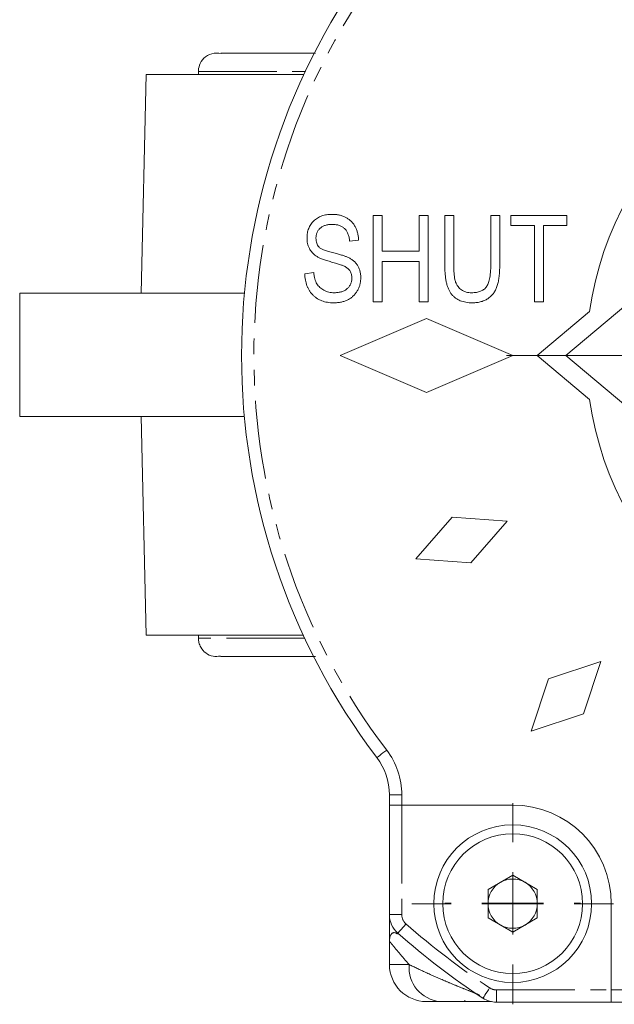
# Model space of a CAD drawing. Header units: millimetres. Extents: x 16 to 524, y -45 to 488.
# Tile 1 of 8: x 31 to 79, y -45 to 35. Entities that reach past the tile are written whole.
import ezdxf

# ---------------------------------------------------------------- set-up
doc = ezdxf.new("R2010")
doc.units = ezdxf.units.MM
doc.linetypes.add('PHANTOM', pattern=[12.7, 6.35, -1.27, 1.27, -1.27, 1.27, -1.27])

# ---------------------------------------------------------------- blocks, each defined once
blk = doc.blocks.new('SW_CENTERMARKSYMBOL_5')
at = {"color": 0, "linetype": 'Continuous', "lineweight": 0}
for p, q in [((0, 5), (0, 32.5)), ((0, 0), (0, 2.5)), ((-5, 0), (-32.5, 0)), ((0, 0), (-2.5, 0)), ((0, 0), (0, -2.5)), ((0, 0), (2.5, 0)), ((5, 0), (32.5, 0)), ((0, -5), (0, -32.5))]:
    blk.add_line(p, q, dxfattribs=at)
blk = doc.blocks.new('SW_CENTERMARKSYMBOL_8')
at = {"color": 0, "linetype": 'Continuous', "lineweight": 0}
for p, q in [((0, 5), (0, 8.17)), ((0, 0), (0, 2.5)), ((-5, 0), (-8.17, 0)), ((0, 0), (-2.5, 0)), ((0, 0), (0, -2.5)), ((0, 0), (2.5, 0)), ((5, 0), (8.17, 0)), ((0, -5), (0, -8.17))]:
    blk.add_line(p, q, dxfattribs=at)
blk = doc.blocks.new('SW_CENTERMARKSYMBOL_18')
at = {"color": 0, "linetype": 'Continuous', "lineweight": 0}
for p, q in [((0, 5), (0, 5.5)), ((0, 0), (0, 2.5)), ((-5, 0), (-5.5, 0)), ((0, 0), (-2.5, 0)), ((0, 0), (0, -2.5)), ((0, 0), (2.5, 0)), ((5, 0), (5.5, 0)), ((0, -5), (0, -5.5))]:
    blk.add_line(p, q, dxfattribs=at)

msp = doc.modelspace()

# ---------------------------------------------------------------- linework, layer by layer
at = {"color": 7, "linetype": 'Continuous', "lineweight": 15}
for p, q in [((45.609, 30.441), (45.609, 30.191)), ((41.359, 30.191), (40.968, 12.441)), ((41.359, 30.191), (54.159, 30.191)), ((59.784, 11.754), (59.784, 18.754)), ((59.784, 18.754), (60.512, 18.754)), ((60.512, 18.754), (60.512, 15.845)), ((63.512, 15.845), (63.512, 18.754)), ((63.512, 18.754), (64.239, 18.754)), ((64.239, 18.754), (64.239, 11.754)), ((65.602, 18.754), (66.33, 18.754)), ((65.602, 14.726), (65.602, 18.754)), ((66.33, 18.754), (66.33, 14.722)), ((69.33, 18.754), (70.057, 18.754)), ((69.33, 14.722), (69.33, 18.754)), ((70.057, 18.754), (70.057, 14.726)), ((70.966, 17.936), (70.966, 18.754)), ((70.966, 18.754), (75.512, 18.754)), ((75.512, 18.754), (75.512, 17.936)), ((72.875, 17.936), (70.966, 17.936)), ((72.875, 11.754), (72.875, 17.936)), ((73.602, 17.936), (73.602, 11.754)), ((75.512, 17.936), (73.602, 17.936)), ((58.602, 16.754), (57.875, 16.663)), ((60.512, 15.845), (63.512, 15.845)), ((63.512, 15.027), (60.512, 15.027)), ((60.512, 15.027), (60.512, 11.754)), ((63.512, 11.754), (63.512, 15.027)), ((54.239, 14.027), (54.966, 14.118)), ((31.109, 12.441), (31.109, 2.441)), ((49.345, 12.441), (31.109, 12.441)), ((81.209, 12.254), (75.409, 7.387)), ((60.512, 11.754), (59.784, 11.754)), ((64.239, 11.754), (63.512, 11.754)), ((73.602, 11.754), (72.875, 11.754)), ((77.354, 10.949), (73.109, 7.387)), ((64.109, 10.387), (57.109, 7.387)), ((71.109, 7.387), (64.109, 10.387)), ((57.109, 7.387), (64.109, 4.387)), ((64.109, 4.387), (71.109, 7.387)), ((73.109, 7.387), (77.354, 3.825)), ((75.409, 7.387), (81.209, 2.521)), ((49.336, 2.441), (31.109, 2.441)), ((40.968, 2.441), (41.359, -15.309)), ((66.193, -5.739), (63.263, -9.117)), ((70.654, -6.056), (66.193, -5.739)), ((67.724, -9.434), (70.654, -6.056)), ((63.263, -9.117), (67.724, -9.434)), ((54.11, -15.309), (41.359, -15.309)), ((45.609, -15.309), (45.609, -15.559)), ((78.269, -17.452), (74.026, -18.866)), ((76.855, -21.695), (78.269, -17.452)), ((74.026, -18.866), (72.612, -23.109)), ((72.612, -23.109), (76.855, -21.695)), ((61.109, -29.113), (61.109, -28.278)), ((61.109, -38.003), (61.109, -29.113)), ((61.109, -29.113), (62.109, -29.113)), ((71.109, -29.113), (62.109, -29.113)), ((69.109, -35.958), (71.109, -34.803)), ((71.109, -34.803), (73.109, -35.958)), ((69.109, -38.267), (69.109, -35.958)), ((73.109, -35.958), (73.109, -38.267)), ((79.109, -44.113), (79.109, -37.113)), ((71.109, -39.422), (69.109, -38.267)), ((73.109, -38.267), (71.109, -39.422)), ((61.109, -40.154), (61.109, -42.059)), ((79.109, -44.113), (79.109, -45.113)), ((65.203, -45.059), (64.109, -45.059)), ((67.209, -44.983), (67.285, -45.059)), ((79.109, -45.113), (69.792, -45.113)), ((127.109, -45.113), (79.109, -45.113))]:
    msp.add_line(p, q, dxfattribs=at)
at = {"color": 8, "linetype": 'PHANTOM', "lineweight": 0}
for p, q in [((45.609, 30.441), (54.277, 30.441)), ((54.227, -15.559), (45.609, -15.559)), ((62.109, -28.278), (61.109, -28.278)), ((62.109, -28.278), (62.109, -29.113)), ((62.109, -29.113), (62.109, -38.003)), ((61.109, -38.003), (62.109, -38.003)), ((61.109, -42.059), (62.708, -42.059)), ((69.792, -44.113), (69.792, -45.113)), ((69.792, -44.113), (79.109, -44.113)), ((79.109, -44.113), (127.109, -44.113))]:
    msp.add_line(p, q, dxfattribs=at)
at = {"color": 8, "linetype": 'PHANTOM', "lineweight": 0, "flags": 128}
for points in [[(60.888, -24.651), (60.733, -24.769), (60.583, -24.882), (60.446, -24.987), (60.325, -25.078), (60.226, -25.153), (60.152, -25.209), (60.107, -25.244), (60.092, -25.255)], [(62.447, -38.753), (62.318, -38.899), (62.194, -39.04), (62.08, -39.17), (61.98, -39.283), (61.898, -39.377), (61.837, -39.446), (61.799, -39.489), (61.786, -39.503)], [(68.69, -44.782), (68.701, -44.766), (68.732, -44.719), (68.783, -44.641), (68.852, -44.538), (68.935, -44.411), (69.03, -44.267), (69.134, -44.11), (69.241, -43.947)]]:
    msp.add_lwpolyline(points, dxfattribs=at)
at = {"color": 7, "linetype": 'Continuous', "lineweight": 15}
for radius in [6.4, 5.67]:
    msp.add_circle((71.109, -37.113), radius, dxfattribs=at)
for centre, radius, start, end in [((103.109, 7.387), 54, 142.80761, 217.19239), ((103.109, 7.387), 26, 187.87455, 172.12545), ((56.109, -28.278), 5, 0, 37.19239), ((71.109, -37.113), 8, 0, 90), ((71.109, -37.113), 2, 60, 120), ((71.109, -37.113), 2, 120, 180), ((71.109, -37.113), 2, 0, 60), ((71.109, -37.113), 2, 180, 240), ((71.109, -37.113), 2, 300, 0), ((63.109, -38.003), 2, 180, 228.61183), ((71.109, -37.113), 2, 240, 300), ((103.109, 7.387), 62.5, 228.61183, 236.58573), ((64.109, -42.059), 3, 180, 270), ((69.792, -43.113), 2, 236.58573, 270)]:
    msp.add_arc(centre, radius, start, end, dxfattribs=at)
at = {"color": 8, "linetype": 'PHANTOM', "lineweight": 0}
for centre, radius, start, end in [((103.109, 7.387), 53, 142.80761, 217.19239), ((56.109, -28.278), 6, 0, 37.19239), ((63.109, -38.003), 1, 180, 228.61183), ((103.109, 7.387), 61.5, 228.61183, 236.58573), ((65.481, -42.291), 2.783, 175.23162, 264.26342), ((69.792, -43.113), 1, 236.58573, 270)]:
    msp.add_arc(centre, radius, start, end, dxfattribs=at)
at = {"color": 7, "linetype": 'Continuous', "lineweight": 15}
for points, knots in [([(45.609, 30.441), (45.609, 30.597), (45.633, 30.775), (45.77, 31.147), (45.886, 31.342), (46.226, 31.677), (46.452, 31.814), (46.951, 31.955), (47.22, 31.957), (47.46, 31.899)], [0, 0, 0, 0, 0.25, 0.25, 0.5, 0.5, 0.75, 0.75, 1, 1, 1, 1]), ([(55.117, 31.941), (54.545, 31.941), (53.529, 31.941), (52.363, 31.941), (51.386, 31.941), (50.527, 31.941), (49.671, 31.941), (48.809, 31.94), (48.012, 31.938), (47.463, 31.932), (47.442, 31.921), (47.432, 31.916)], [0, 0, 0, 0, 0.1111359, 0.1973779, 0.2806646, 0.3610666, 0.4430231, 0.5542206, 0.6954131, 0.8606154, 1, 1, 1, 1]), ([(54.421, 16.928), (54.422, 16.996), (54.425, 17.132), (54.452, 17.329), (54.493, 17.518), (54.555, 17.696), (54.632, 17.865), (54.728, 18.023), (54.84, 18.173), (54.969, 18.311), (55.111, 18.437), (55.268, 18.546), (55.436, 18.638), (55.616, 18.716), (55.808, 18.774), (56.013, 18.814), (56.228, 18.841), (56.376, 18.844), (56.452, 18.845)], [0, 0, 0, 0, 0.065534, 0.128827, 0.189955, 0.249648, 0.308248, 0.366796, 0.425501, 0.485892, 0.546682, 0.606687, 0.667522, 0.729426, 0.793138, 0.859027, 0.927697, 1, 1, 1, 1]), ([(56.452, 18.845), (56.555, 18.842), (56.757, 18.837), (57.05, 18.79), (57.322, 18.71), (57.574, 18.599), (57.802, 18.459), (58.003, 18.288), (58.179, 18.092), (58.325, 17.867), (58.443, 17.62), (58.529, 17.35), (58.586, 17.059), (58.597, 16.858), (58.602, 16.754)], [0, 0, 0, 0, 0.091915, 0.17935, 0.26276, 0.343825, 0.423054, 0.500154, 0.577402, 0.656471, 0.73765, 0.820878, 0.907923, 1, 1, 1, 1]), ([(56.476, 18.027), (56.423, 18.027), (56.322, 18.026), (56.174, 18.009), (56.035, 17.986), (55.906, 17.951), (55.787, 17.908), (55.677, 17.854), (55.577, 17.791), (55.486, 17.718), (55.407, 17.637), (55.337, 17.55), (55.278, 17.458), (55.231, 17.36), (55.194, 17.255), (55.167, 17.146), (55.151, 17.03), (55.149, 16.951), (55.148, 16.911)], [0, 0, 0, 0, 0.080424, 0.155448, 0.227487, 0.294949, 0.359799, 0.42102, 0.481902, 0.540608, 0.598482, 0.655152, 0.710201, 0.765597, 0.821722, 0.879164, 0.938369, 1, 1, 1, 1]), ([(57.875, 16.663), (57.87, 16.719), (57.859, 16.829), (57.831, 16.986), (57.794, 17.132), (57.748, 17.267), (57.69, 17.39), (57.626, 17.503), (57.55, 17.604), (57.467, 17.693), (57.373, 17.772), (57.272, 17.841), (57.161, 17.899), (57.04, 17.946), (56.912, 17.983), (56.775, 18.008), (56.628, 18.024), (56.528, 18.026), (56.476, 18.027)], [0, 0, 0, 0, 0.076573, 0.149323, 0.217219, 0.282087, 0.343266, 0.402231, 0.458477, 0.514151, 0.569073, 0.624353, 0.681191, 0.739404, 0.79983, 0.862831, 0.929646, 1, 1, 1, 1]), ([(56.308, 15.004), (56.242, 15.023), (56.115, 15.059), (55.933, 15.116), (55.765, 15.172), (55.613, 15.231), (55.474, 15.288), (55.351, 15.348), (55.243, 15.407), (55.119, 15.486), (54.982, 15.596), (54.838, 15.743), (54.712, 15.906), (54.607, 16.084), (54.522, 16.276), (54.465, 16.483), (54.426, 16.701), (54.422, 16.851), (54.421, 16.928)], [0, 0, 0, 0, 0.069613, 0.134156, 0.194122, 0.24927, 0.300398, 0.34646, 0.388252, 0.425903, 0.496106, 0.565535, 0.634846, 0.704759, 0.775666, 0.847725, 0.922418, 1, 1, 1, 1]), ([(55.148, 16.911), (55.15, 16.838), (55.155, 16.701), (55.198, 16.508), (55.269, 16.338), (55.341, 16.245), (55.377, 16.2)], [0, 0, 0, 0, 0.283774, 0.539584, 0.775645, 1, 1, 1, 1]), ([(55.377, 16.2), (55.398, 16.179), (55.445, 16.132), (55.536, 16.073), (55.643, 16.011), (55.774, 15.954), (55.923, 15.895), (56.093, 15.841), (56.283, 15.785), (56.418, 15.752), (56.489, 15.734)], [0, 0, 0, 0, 0.075016, 0.16293, 0.264674, 0.38097, 0.512309, 0.658221, 0.820832, 1, 1, 1, 1]), ([(56.489, 15.734), (56.558, 15.718), (56.692, 15.685), (56.884, 15.635), (57.061, 15.588), (57.221, 15.544), (57.365, 15.498), (57.492, 15.455), (57.605, 15.417), (57.673, 15.387), (57.705, 15.374)], [0, 0, 0, 0, 0.169324, 0.325355, 0.468916, 0.600312, 0.718846, 0.824985, 0.918758, 1, 1, 1, 1]), ([(57.705, 15.374), (57.79, 15.332), (57.955, 15.253), (58.175, 15.096), (58.364, 14.918), (58.517, 14.715), (58.638, 14.491), (58.723, 14.246), (58.775, 13.98), (58.781, 13.796), (58.784, 13.702)], [0, 0, 0, 0, 0.133785, 0.259385, 0.380822, 0.499531, 0.618358, 0.739896, 0.866296, 1, 1, 1, 1]), ([(58.057, 13.68), (58.055, 13.731), (58.052, 13.829), (58.026, 13.971), (57.982, 14.104), (57.922, 14.226), (57.844, 14.339), (57.748, 14.44), (57.634, 14.529), (57.526, 14.597), (57.42, 14.647), (57.321, 14.689), (57.202, 14.734), (57.062, 14.783), (56.902, 14.833), (56.722, 14.887), (56.522, 14.946), (56.382, 14.984), (56.308, 15.004)], [0, 0, 0, 0, 0.062827, 0.122373, 0.180384, 0.236489, 0.292629, 0.350398, 0.410193, 0.473423, 0.510212, 0.55528, 0.608473, 0.669857, 0.740038, 0.817917, 0.904812, 1, 1, 1, 1]), ([(67.84, 11.663), (67.749, 11.665), (67.573, 11.668), (67.318, 11.702), (67.081, 11.753), (66.86, 11.827), (66.658, 11.923), (66.472, 12.039), (66.305, 12.177), (66.154, 12.337), (66.022, 12.526), (65.909, 12.746), (65.815, 12.998), (65.735, 13.281), (65.675, 13.597), (65.634, 13.945), (65.606, 14.324), (65.604, 14.589), (65.602, 14.726)], [0, 0, 0, 0, 0.0621711, 0.1208758, 0.1761981, 0.2290707, 0.2801445, 0.3296926, 0.3791295, 0.4286081, 0.4804132, 0.536863, 0.5981211, 0.665054, 0.7386094, 0.8185765, 0.9056472, 1, 1, 1, 1]), ([(66.33, 14.722), (66.33, 14.645), (66.332, 14.498), (66.339, 14.285), (66.35, 14.089), (66.365, 13.909), (66.386, 13.745), (66.411, 13.598), (66.441, 13.467), (66.485, 13.316), (66.558, 13.15), (66.668, 12.974), (66.803, 12.823), (66.961, 12.698), (67.141, 12.601), (67.339, 12.531), (67.556, 12.489), (67.706, 12.484), (67.784, 12.482)], [0, 0, 0, 0, 0.074505, 0.143952, 0.207916, 0.266902, 0.320566, 0.368949, 0.412615, 0.451707, 0.52237, 0.589127, 0.654338, 0.719234, 0.785079, 0.853278, 0.923972, 1, 1, 1, 1]), ([(67.784, 12.482), (67.85, 12.483), (67.977, 12.485), (68.16, 12.507), (68.329, 12.542), (68.484, 12.593), (68.626, 12.657), (68.755, 12.735), (68.867, 12.83), (68.968, 12.939), (69.055, 13.071), (69.13, 13.226), (69.191, 13.411), (69.243, 13.62), (69.282, 13.858), (69.31, 14.122), (69.327, 14.413), (69.329, 14.616), (69.33, 14.722)], [0, 0, 0, 0, 0.062128, 0.120557, 0.174825, 0.22647, 0.275397, 0.322468, 0.368782, 0.414633, 0.463298, 0.517828, 0.578724, 0.647359, 0.723099, 0.807264, 0.899204, 1, 1, 1, 1]), ([(70.057, 14.726), (70.057, 14.644), (70.056, 14.482), (70.045, 14.246), (70.032, 14.021), (70.011, 13.807), (69.982, 13.606), (69.948, 13.415), (69.909, 13.235), (69.863, 13.066), (69.809, 12.907), (69.745, 12.757), (69.672, 12.616), (69.589, 12.481), (69.493, 12.359), (69.389, 12.243), (69.276, 12.134), (69.151, 12.036), (69.018, 11.948), (68.875, 11.873), (68.725, 11.807), (68.564, 11.755), (68.396, 11.713), (68.218, 11.686), (68.032, 11.666), (67.905, 11.664), (67.84, 11.663)], [0, 0, 0, 0, 0.057011, 0.111445, 0.163641, 0.21303, 0.260012, 0.304613, 0.347221, 0.387277, 0.425715, 0.463142, 0.50007, 0.535979, 0.571955, 0.60768, 0.643832, 0.680212, 0.717105, 0.754184, 0.792042, 0.830687, 0.870815, 0.911966, 0.955096, 1, 1, 1, 1]), ([(56.58, 11.663), (56.493, 11.665), (56.325, 11.669), (56.08, 11.699), (55.848, 11.749), (55.63, 11.818), (55.424, 11.908), (55.231, 12.018), (55.053, 12.148), (54.889, 12.297), (54.742, 12.463), (54.611, 12.645), (54.501, 12.841), (54.411, 13.051), (54.338, 13.275), (54.284, 13.513), (54.25, 13.765), (54.243, 13.938), (54.239, 14.027)], [0, 0, 0, 0, 0.0690622, 0.1347659, 0.1976107, 0.2585282, 0.3181274, 0.3770583, 0.4356858, 0.4947336, 0.5540911, 0.6133334, 0.6729242, 0.7340655, 0.7962988, 0.8612409, 0.9289703, 1, 1, 1, 1]), ([(54.966, 14.118), (54.977, 14.025), (54.997, 13.85), (55.052, 13.604), (55.125, 13.39), (55.216, 13.205), (55.333, 13.047), (55.466, 12.906), (55.622, 12.782), (55.798, 12.674), (55.991, 12.587), (56.198, 12.527), (56.416, 12.489), (56.566, 12.484), (56.642, 12.482)], [0, 0, 0, 0, 0.106713, 0.202383, 0.287988, 0.365132, 0.438155, 0.511442, 0.587093, 0.665986, 0.746839, 0.82888, 0.91253, 1, 1, 1, 1]), ([(58.784, 13.702), (58.781, 13.607), (58.775, 13.419), (58.721, 13.145), (58.632, 12.883), (58.509, 12.639), (58.357, 12.414), (58.179, 12.214), (57.973, 12.045), (57.742, 11.905), (57.487, 11.794), (57.206, 11.72), (56.901, 11.671), (56.689, 11.666), (56.58, 11.663)], [0, 0, 0, 0, 0.0842735, 0.1665166, 0.2473878, 0.3288365, 0.4090983, 0.4877267, 0.5657078, 0.6449849, 0.7265584, 0.8120698, 0.9027288, 1, 1, 1, 1]), ([(56.642, 12.482), (56.697, 12.483), (56.803, 12.485), (56.957, 12.501), (57.102, 12.525), (57.237, 12.563), (57.364, 12.608), (57.48, 12.667), (57.588, 12.734), (57.686, 12.812), (57.772, 12.899), (57.85, 12.991), (57.914, 13.091), (57.967, 13.197), (58.006, 13.309), (58.037, 13.427), (58.054, 13.552), (58.056, 13.637), (58.057, 13.68)], [0, 0, 0, 0, 0.078125, 0.15183, 0.222152, 0.289023, 0.352598, 0.414842, 0.474935, 0.534843, 0.593414, 0.650787, 0.707286, 0.763458, 0.819724, 0.877852, 0.937479, 1, 1, 1, 1]), ([(45.609, -15.559), (45.617, -15.679), (45.635, -15.938), (45.814, -16.371), (46.19, -16.799), (46.776, -17.083), (47.198, -17.039), (47.399, -17.018)], [0, 0, 0, 0, 0.135728, 0.295248, 0.52321, 0.773165, 1, 1, 1, 1]), ([(47.42, -17.038), (47.417, -17.043), (47.41, -17.055), (47.786, -17.058), (48.348, -17.059), (49.212, -17.059), (50.498, -17.059), (52.45, -17.059), (54.212, -17.059), (55.118, -17.059)], [0, 0, 0, 0, 0.105477, 0.249609, 0.367599, 0.457961, 0.632214, 0.810833, 1, 1, 1, 1]), ([(61.109, -40.154), (61.109, -40.15), (61.109, -40.109), (61.109, -39.9), (61.109, -39.316), (61.109, -38.557), (61.109, -38.179), (61.109, -38.003)], [0, 0, 0, 0, 0.003753, 0.041335, 0.213584, 0.632562, 1, 1, 1, 1]), ([(65.203, -45.059), (65.527, -45.059), (66.672, -45.059), (68.352, -45.059), (69.186, -45.059), (69.379, -45.059)], [0, 0, 0, 0, 0.23251, 0.822485, 1, 1, 1, 1])]:
    msp.add_open_spline(points, degree=3, knots=knots, dxfattribs=at)
at = {"color": 8, "linetype": 'PHANTOM', "lineweight": 0}
for points, knots in [([(61.75, -39.564), (61.695, -39.532), (61.391, -39.357), (61.167, -39.642), (61.113, -40.015), (61.109, -40.111), (61.109, -40.132), (61.109, -40.152), (61.109, -40.154)], [0, 0, 0, 0, 0.147269, 0.809719, 0.961602, 0.962328, 0.996181, 1, 1, 1, 1]), ([(62.708, -42.059), (62.473, -41.791), (62.256, -41.539), (61.867, -41.079), (61.698, -40.876), (61.486, -40.619), (61.423, -40.542), (61.312, -40.405), (61.264, -40.346), (61.148, -40.204), (61.109, -40.154), (61.109, -40.154)], [0, 0, 0, 0, 0.25, 0.25, 0.5, 0.5, 0.625, 0.625, 0.75, 0.75, 1, 1, 1, 1]), ([(68.429, -44.555), (68.389, -44.529), (68.312, -44.493), (68.126, -44.412), (68.017, -44.367), (67.67, -44.226), (67.416, -44.124), (66.896, -43.915), (66.63, -43.806), (66.099, -43.587), (65.834, -43.476), (65.049, -43.142), (64.538, -42.918), (63.572, -42.477), (63.118, -42.262), (62.708, -42.059)], [0, 0, 0, 0, 0.0625, 0.0625, 0.125, 0.125, 0.25, 0.25, 0.375, 0.375, 0.5, 0.5, 0.75, 0.75, 1, 1, 1, 1])]:
    msp.add_open_spline(points, degree=3, knots=knots, dxfattribs=at)

# ---------------------------------------------------------------- block references
at = {"color": 7, "linetype": 'Continuous', "lineweight": 0}
for name, p in [('SW_CENTERMARKSYMBOL_5', (103.109, 7.387)), ('SW_CENTERMARKSYMBOL_8', (71.109, -37.113)), ('SW_CENTERMARKSYMBOL_18', (71.109, -37.059))]:
    msp.add_blockref(name, p, dxfattribs=at)

doc.saveas('drawing.dxf')
